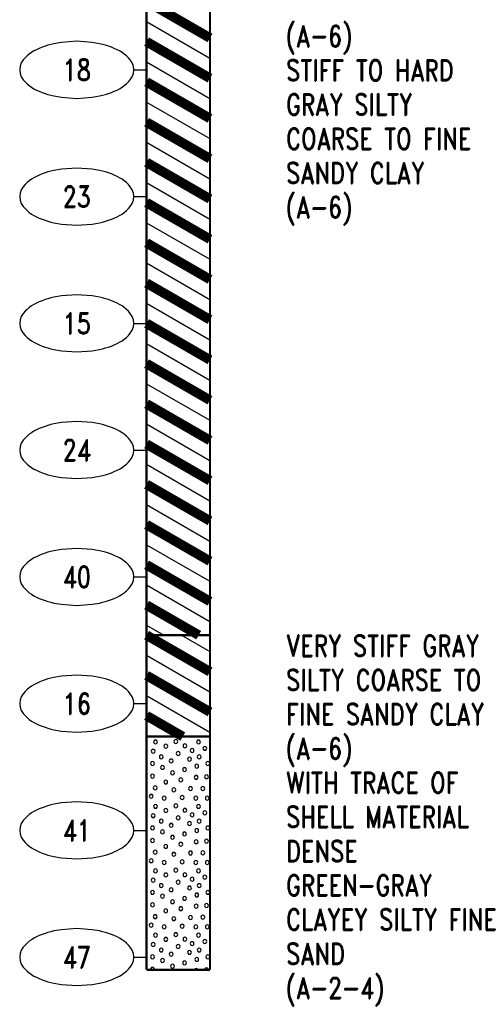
# Model space of a CAD drawing. Extents: x -12 to 875, y 346 to 518.
# Tile 1 of 10: x -12 to 24, y 377 to 455. Entities that reach past the tile are written whole.
import ezdxf
from ezdxf.enums import TextEntityAlignment as Align

# ---------------------------------------------------------------- set-up
doc = ezdxf.new("R2010")
doc.units = 0
doc.linetypes.add('Solid', pattern=[0])
doc.layers.get('0').update_dxf_attribs({"linetype": 'Solid'})
doc.layers.add('EB1-B', color=6, linetype='Solid')
doc.styles.add('ROMAND', font='romand', dxfattribs={"height": 1})

# ---------------------------------------------------------------- blocks, each defined once
blk = doc.blocks.new('DGRFC_NCDOT$NVALUE$ELLIPS')
at = {"color": 7, "linetype": 'Solid'}
blk.add_lwpolyline([(0, -2.5), (1.337, -2.407), (1.998, -2.292), (2.262, -2.231), (2.524, -2.16), (2.783, -2.078), (3.038, -1.985), (3.289, -1.882), (3.536, -1.768), (3.755, -1.657), (3.965, -1.529), (4.165, -1.386), (4.353, -1.227), (4.528, -1.054), (4.689, -0.869), (4.858, -0.606), (4.964, -0.311), (5, 0), (4.964, 0.311), (4.858, 0.606), (4.689, 0.869), (4.528, 1.054), (4.353, 1.227), (4.165, 1.386), (3.965, 1.529), (3.755, 1.657), (3.536, 1.768), (3.289, 1.882), (3.038, 1.985), (2.783, 2.078), (2.524, 2.16), (2.262, 2.231), (1.998, 2.292), (1.337, 2.407), (0, 2.5), (-1.337, 2.407), (-1.998, 2.292), (-2.262, 2.231), (-2.524, 2.16), (-2.783, 2.078), (-3.038, 1.985), (-3.289, 1.882), (-3.536, 1.768), (-3.755, 1.657), (-3.965, 1.529), (-4.165, 1.386), (-4.353, 1.227), (-4.528, 1.054), (-4.689, 0.869), (-4.858, 0.606), (-4.964, 0.311), (-5, 0), (-4.964, -0.311), (-4.858, -0.606), (-4.689, -0.869), (-4.528, -1.054), (-4.353, -1.227), (-4.165, -1.386), (-3.965, -1.529), (-3.755, -1.657), (-3.536, -1.768), (-3.289, -1.882), (-3.038, -1.985), (-2.783, -2.078), (-2.524, -2.16), (-2.262, -2.231), (-1.998, -2.292), (-1.337, -2.407), (0, -2.5)], dxfattribs=at)

msp = doc.modelspace()

# ---------------------------------------------------------------- linework, layer by layer
at = {"layer": 'EB1-B', "color": 1, "linetype": 'Solid', "const_width": 0.762}
for points in [[(-2.5, 456), (2.5, 453.113)], [(-2.5, 452.825), (2.5, 449.938)], [(-2.5, 449.65), (2.5, 446.763)], [(-2.5, 446.475), (2.5, 443.588)], [(-2.5, 443.3), (2.5, 440.413)], [(-2.5, 440.125), (2.5, 437.238)], [(-2.5, 436.95), (2.5, 434.063)], [(-2.5, 433.775), (2.5, 430.888)], [(-2.5, 430.6), (2.5, 427.713)], [(-2.5, 427.425), (2.5, 424.538)], [(-2.5, 424.25), (2.5, 421.363)], [(-2.5, 421.075), (2.5, 418.188)], [(-2.5, 417.9), (2.5, 415.013)], [(-2.5, 414.725), (2.5, 411.838)], [(-2.5, 411.55), (2.5, 408.663)], [(-2.5, 408.375), (1.614, 406)], [(-2.5, 406), (2.5, 403.113)], [(-2.5, 402.825), (2.5, 399.938)], [(-2.5, 399.65), (0.358, 398)]]:
    msp.add_lwpolyline(points, dxfattribs=at)
at = {"layer": 'EB1-B', "color": 7, "linetype": 'Solid', "const_width": 0.178}
for points in [[(-2.5, 456), (-2.5, 406)], [(2.5, 406), (2.5, 456)], [(-2.5, 406), (2.5, 406)], [(-2.5, 406), (-2.5, 398)], [(2.5, 398), (2.5, 406)], [(-2.5, 398), (2.5, 398)], [(-2.5, 398), (-2.5, 379.6)], [(2.5, 379.6), (2.5, 398)], [(-2.5, 379.6), (2.5, 379.6)]]:
    msp.add_lwpolyline(points, dxfattribs=at)
at = {"layer": 'EB1-B', "color": 1, "linetype": 'Solid'}
for points in [[(-2.5, 454.413), (2.5, 451.526)], [(-2.5, 454.413), (2.5, 451.526)], [(-2.5, 451.238), (2.5, 448.351)], [(-2.5, 451.238), (2.5, 448.351)], [(-2.5, 448.063), (2.5, 445.176)], [(-2.5, 448.063), (2.5, 445.176)], [(-2.5, 444.888), (2.5, 442.001)], [(-2.5, 444.888), (2.5, 442.001)], [(-2.5, 441.713), (2.5, 438.826)], [(-2.5, 441.713), (2.5, 438.826)], [(-2.5, 438.538), (2.5, 435.651)], [(-2.5, 438.538), (2.5, 435.651)], [(-2.5, 435.363), (2.5, 432.476)], [(-2.5, 435.363), (2.5, 432.476)], [(-2.5, 432.188), (2.5, 429.301)], [(-2.5, 432.188), (2.5, 429.301)], [(-2.5, 429.013), (2.5, 426.126)], [(-2.5, 429.013), (2.5, 426.126)], [(-2.5, 425.838), (2.5, 422.951)], [(-2.5, 425.838), (2.5, 422.951)], [(-2.5, 422.663), (2.5, 419.776)], [(-2.5, 422.663), (2.5, 419.776)], [(-2.5, 419.488), (2.5, 416.601)], [(-2.5, 419.488), (2.5, 416.601)], [(-2.5, 416.313), (2.5, 413.426)], [(-2.5, 416.313), (2.5, 413.426)], [(-2.5, 413.138), (2.5, 410.251)], [(-2.5, 413.138), (2.5, 410.251)], [(-2.5, 409.963), (2.5, 407.076)], [(-2.5, 409.963), (2.5, 407.076)], [(-2.5, 406.788), (-1.136, 406)], [(-2.5, 406.788), (-1.136, 406)], [(0.25, 406), (2.5, 404.701)], [(0.25, 406), (2.5, 404.701)], [(-2.5, 404.413), (2.5, 401.526)], [(-2.5, 404.413), (2.5, 401.526)], [(-2.5, 401.238), (2.5, 398.351)], [(-2.5, 401.238), (2.5, 398.351)], [(-2.5, 398.063), (-2.392, 398)], [(-2.5, 398.063), (-2.392, 398)]]:
    msp.add_lwpolyline(points, dxfattribs=at)
at = {"layer": 'EB1-B', "color": 7, "linetype": 'Solid'}
for points in [[(-3.5, 450.6), (-2.5, 450.6)], [(-3.5, 440.6), (-2.5, 440.6)], [(-3.5, 430.6), (-2.5, 430.6)], [(-3.5, 420.6), (-2.5, 420.6)], [(-3.5, 410.6), (-2.5, 410.6)], [(-3.5, 400.6), (-2.5, 400.6)], [(-3.5, 390.6), (-2.5, 390.6)], [(-3.5, 380.6), (-2.5, 380.6)]]:
    msp.add_lwpolyline(points, dxfattribs=at)
at = {"layer": 'EB1-B', "color": 2, "linetype": 'Solid'}
for points in [[(-1.636, 397.575), (-1.657, 397.651), (-1.712, 397.707), (-1.789, 397.727), (-1.865, 397.707), (-1.921, 397.651), (-1.941, 397.575), (-1.921, 397.499), (-1.865, 397.443), (-1.789, 397.422), (-1.712, 397.443), (-1.657, 397.499), (-1.636, 397.575)], [(-0.034, 397.614), (-0.055, 397.69), (-0.11, 397.746), (-0.187, 397.766), (-0.263, 397.746), (-0.319, 397.69), (-0.339, 397.614), (-0.319, 397.538), (-0.263, 397.482), (-0.187, 397.462), (-0.11, 397.482), (-0.055, 397.538), (-0.034, 397.614)], [(1.753, 397.575), (1.733, 397.651), (1.677, 397.707), (1.601, 397.727), (1.524, 397.707), (1.469, 397.651), (1.448, 397.575), (1.469, 397.498), (1.524, 397.443), (1.601, 397.422), (1.677, 397.443), (1.733, 397.498), (1.753, 397.575)], [(-1.829, 396.839), (-1.849, 396.915), (-1.905, 396.971), (-1.981, 396.991), (-2.057, 396.971), (-2.113, 396.915), (-2.133, 396.839), (-2.113, 396.763), (-2.057, 396.707), (-1.981, 396.687), (-1.905, 396.707), (-1.849, 396.763), (-1.829, 396.839)], [(-0.826, 397.244), (-0.847, 397.32), (-0.902, 397.376), (-0.979, 397.397), (-1.055, 397.376), (-1.111, 397.32), (-1.131, 397.244), (-1.111, 397.168), (-1.055, 397.112), (-0.979, 397.092), (-0.902, 397.112), (-0.847, 397.168), (-0.826, 397.244)], [(0.684, 397.262), (0.663, 397.338), (0.608, 397.394), (0.531, 397.415), (0.455, 397.394), (0.399, 397.338), (0.379, 397.262), (0.399, 397.186), (0.455, 397.13), (0.531, 397.11), (0.608, 397.13), (0.663, 397.186), (0.684, 397.262)], [(1.24, 396.908), (1.22, 396.984), (1.164, 397.04), (1.088, 397.06), (1.012, 397.04), (0.956, 396.984), (0.936, 396.908), (0.956, 396.831), (1.012, 396.776), (1.088, 396.755), (1.164, 396.776), (1.22, 396.831), (1.24, 396.908)], [(2.255, 397.07), (2.234, 397.147), (2.179, 397.202), (2.102, 397.223), (2.026, 397.202), (1.97, 397.147), (1.95, 397.07), (1.97, 396.994), (2.026, 396.938), (2.102, 396.918), (2.179, 396.938), (2.234, 396.994), (2.255, 397.07)], [(-1.183, 396.402), (-1.203, 396.478), (-1.259, 396.534), (-1.335, 396.554), (-1.411, 396.534), (-1.467, 396.478), (-1.488, 396.402), (-1.467, 396.326), (-1.411, 396.27), (-1.335, 396.249), (-1.259, 396.27), (-1.203, 396.326), (-1.183, 396.402)], [(-0.4, 396.079), (-0.42, 396.155), (-0.476, 396.211), (-0.552, 396.231), (-0.628, 396.211), (-0.684, 396.155), (-0.704, 396.079), (-0.684, 396.003), (-0.628, 395.947), (-0.552, 395.926), (-0.476, 395.947), (-0.42, 396.003), (-0.4, 396.079)], [(0.144, 396.673), (0.123, 396.749), (0.067, 396.805), (-0.009, 396.825), (-0.085, 396.805), (-0.141, 396.749), (-0.161, 396.673), (-0.141, 396.596), (-0.085, 396.541), (-0.009, 396.52), (0.067, 396.541), (0.123, 396.596), (0.144, 396.673)], [(1.032, 396.216), (1.011, 396.292), (0.956, 396.348), (0.879, 396.369), (0.803, 396.348), (0.747, 396.292), (0.727, 396.216), (0.747, 396.14), (0.803, 396.084), (0.879, 396.064), (0.956, 396.084), (1.011, 396.14), (1.032, 396.216)], [(1.795, 396.402), (1.774, 396.478), (1.718, 396.534), (1.642, 396.554), (1.566, 396.534), (1.51, 396.478), (1.49, 396.402), (1.51, 396.326), (1.566, 396.27), (1.642, 396.249), (1.718, 396.27), (1.774, 396.326), (1.795, 396.402)], [(-1.874, 395.87), (-1.895, 395.947), (-1.95, 396.002), (-2.027, 396.023), (-2.103, 396.002), (-2.159, 395.947), (-2.179, 395.87), (-2.159, 395.794), (-2.103, 395.738), (-2.027, 395.718), (-1.95, 395.738), (-1.895, 395.794), (-1.874, 395.87)], [(-1.091, 395.57), (-1.112, 395.647), (-1.167, 395.702), (-1.244, 395.723), (-1.32, 395.702), (-1.376, 395.647), (-1.396, 395.57), (-1.376, 395.494), (-1.32, 395.438), (-1.244, 395.418), (-1.167, 395.438), (-1.112, 395.494), (-1.091, 395.57)], [(0.653, 395.395), (0.633, 395.471), (0.577, 395.527), (0.501, 395.547), (0.424, 395.527), (0.369, 395.471), (0.348, 395.395), (0.369, 395.319), (0.424, 395.263), (0.501, 395.242), (0.577, 395.263), (0.633, 395.319), (0.653, 395.395)], [(1.609, 395.662), (1.589, 395.738), (1.533, 395.794), (1.457, 395.814), (1.38, 395.794), (1.325, 395.738), (1.304, 395.662), (1.325, 395.586), (1.38, 395.53), (1.457, 395.509), (1.533, 395.53), (1.589, 395.586), (1.609, 395.662)], [(2.486, 395.87), (2.466, 395.947), (2.41, 396.002), (2.334, 396.023), (2.258, 396.002), (2.202, 395.947), (2.181, 395.87), (2.202, 395.794), (2.258, 395.738), (2.334, 395.718), (2.41, 395.738), (2.466, 395.794), (2.486, 395.87)], [(-1.874, 394.879), (-1.895, 394.955), (-1.95, 395.011), (-2.027, 395.031), (-2.103, 395.011), (-2.159, 394.955), (-2.179, 394.879), (-2.159, 394.803), (-2.103, 394.747), (-2.027, 394.726), (-1.95, 394.747), (-1.895, 394.803), (-1.874, 394.879)], [(-0.303, 395.133), (-0.323, 395.209), (-0.379, 395.265), (-0.455, 395.285), (-0.532, 395.265), (-0.587, 395.209), (-0.608, 395.133), (-0.587, 395.057), (-0.532, 395.001), (-0.455, 394.981), (-0.379, 395.001), (-0.323, 395.057), (-0.303, 395.133)], [(0.353, 394.584), (0.333, 394.66), (0.277, 394.716), (0.201, 394.736), (0.124, 394.716), (0.069, 394.66), (0.048, 394.584), (0.069, 394.508), (0.124, 394.452), (0.201, 394.431), (0.277, 394.452), (0.333, 394.508), (0.353, 394.584)], [(1.563, 394.785), (1.543, 394.861), (1.487, 394.917), (1.411, 394.937), (1.335, 394.917), (1.279, 394.861), (1.258, 394.785), (1.279, 394.708), (1.335, 394.653), (1.411, 394.632), (1.487, 394.653), (1.543, 394.708), (1.563, 394.785)], [(2.372, 394.833), (2.351, 394.909), (2.296, 394.965), (2.219, 394.985), (2.143, 394.965), (2.087, 394.909), (2.067, 394.833), (2.087, 394.757), (2.143, 394.701), (2.219, 394.681), (2.296, 394.701), (2.351, 394.757), (2.372, 394.833)], [(-1.668, 393.953), (-1.689, 394.029), (-1.745, 394.085), (-1.821, 394.106), (-1.897, 394.085), (-1.953, 394.029), (-1.973, 393.953), (-1.953, 393.877), (-1.897, 393.821), (-1.821, 393.801), (-1.745, 393.821), (-1.689, 393.877), (-1.668, 393.953)], [(-0.837, 394.416), (-0.857, 394.492), (-0.913, 394.548), (-0.989, 394.568), (-1.066, 394.548), (-1.121, 394.492), (-1.142, 394.416), (-1.121, 394.34), (-1.066, 394.284), (-0.989, 394.264), (-0.913, 394.284), (-0.857, 394.34), (-0.837, 394.416)], [(-0.191, 393.793), (-0.212, 393.869), (-0.267, 393.925), (-0.344, 393.945), (-0.42, 393.925), (-0.476, 393.869), (-0.496, 393.793), (-0.476, 393.717), (-0.42, 393.661), (-0.344, 393.641), (-0.267, 393.661), (-0.212, 393.717), (-0.191, 393.793)], [(1.123, 393.895), (1.103, 393.971), (1.047, 394.027), (0.971, 394.047), (0.895, 394.027), (0.839, 393.971), (0.819, 393.895), (0.839, 393.819), (0.895, 393.763), (0.971, 393.742), (1.047, 393.763), (1.103, 393.819), (1.123, 393.895)], [(2.095, 393.91), (2.074, 393.986), (2.018, 394.042), (1.942, 394.062), (1.866, 394.042), (1.81, 393.986), (1.79, 393.91), (1.81, 393.834), (1.866, 393.778), (1.942, 393.758), (2.018, 393.778), (2.074, 393.834), (2.095, 393.91)], [(-1.991, 393.287), (-2.012, 393.363), (-2.067, 393.419), (-2.144, 393.44), (-2.22, 393.419), (-2.276, 393.363), (-2.296, 393.287), (-2.276, 393.211), (-2.22, 393.155), (-2.144, 393.135), (-2.067, 393.155), (-2.012, 393.211), (-1.991, 393.287)], [(-0.954, 393.147), (-0.974, 393.223), (-1.03, 393.279), (-1.106, 393.3), (-1.182, 393.279), (-1.238, 393.223), (-1.259, 393.147), (-1.238, 393.071), (-1.182, 393.015), (-1.106, 392.995), (-1.03, 393.015), (-0.974, 393.071), (-0.954, 393.147)], [(0.455, 393.193), (0.434, 393.269), (0.378, 393.325), (0.302, 393.345), (0.226, 393.325), (0.17, 393.269), (0.15, 393.193), (0.17, 393.117), (0.226, 393.061), (0.302, 393.041), (0.378, 393.061), (0.434, 393.117), (0.455, 393.193)], [(1.54, 393.147), (1.52, 393.223), (1.464, 393.279), (1.388, 393.3), (1.312, 393.279), (1.256, 393.223), (1.236, 393.147), (1.256, 393.071), (1.312, 393.015), (1.388, 392.995), (1.464, 393.015), (1.52, 393.071), (1.54, 393.147)], [(2.44, 393.147), (2.42, 393.223), (2.364, 393.279), (2.288, 393.3), (2.212, 393.279), (2.156, 393.223), (2.136, 393.147), (2.156, 393.071), (2.212, 393.015), (2.288, 392.995), (2.364, 393.015), (2.42, 393.071), (2.44, 393.147)], [(-1.636, 392.495), (-1.657, 392.571), (-1.712, 392.627), (-1.789, 392.647), (-1.865, 392.627), (-1.921, 392.571), (-1.941, 392.495), (-1.921, 392.419), (-1.865, 392.363), (-1.789, 392.342), (-1.712, 392.363), (-1.657, 392.419), (-1.636, 392.495)], [(-0.826, 392.164), (-0.847, 392.24), (-0.902, 392.296), (-0.979, 392.317), (-1.055, 392.296), (-1.111, 392.24), (-1.131, 392.164), (-1.111, 392.088), (-1.055, 392.032), (-0.979, 392.012), (-0.902, 392.032), (-0.847, 392.088), (-0.826, 392.164)], [(-0.034, 392.534), (-0.055, 392.61), (-0.11, 392.666), (-0.187, 392.686), (-0.263, 392.666), (-0.319, 392.61), (-0.339, 392.534), (-0.319, 392.458), (-0.263, 392.402), (-0.187, 392.382), (-0.11, 392.402), (-0.055, 392.458), (-0.034, 392.534)], [(0.684, 392.182), (0.663, 392.258), (0.608, 392.314), (0.531, 392.335), (0.455, 392.314), (0.399, 392.258), (0.379, 392.182), (0.399, 392.106), (0.455, 392.05), (0.531, 392.03), (0.608, 392.05), (0.663, 392.106), (0.684, 392.182)], [(1.753, 392.495), (1.733, 392.571), (1.677, 392.627), (1.601, 392.647), (1.524, 392.627), (1.469, 392.571), (1.448, 392.495), (1.469, 392.418), (1.524, 392.363), (1.601, 392.342), (1.677, 392.363), (1.733, 392.418), (1.753, 392.495)], [(-1.829, 391.759), (-1.849, 391.835), (-1.905, 391.891), (-1.981, 391.911), (-2.057, 391.891), (-2.113, 391.835), (-2.133, 391.759), (-2.113, 391.683), (-2.057, 391.627), (-1.981, 391.607), (-1.905, 391.627), (-1.849, 391.683), (-1.829, 391.759)], [(0.144, 391.593), (0.123, 391.669), (0.067, 391.725), (-0.009, 391.745), (-0.085, 391.725), (-0.141, 391.669), (-0.161, 391.593), (-0.141, 391.516), (-0.085, 391.461), (-0.009, 391.44), (0.067, 391.461), (0.123, 391.516), (0.144, 391.593)], [(1.24, 391.828), (1.22, 391.904), (1.164, 391.96), (1.088, 391.98), (1.012, 391.96), (0.956, 391.904), (0.936, 391.828), (0.956, 391.751), (1.012, 391.696), (1.088, 391.675), (1.164, 391.696), (1.22, 391.751), (1.24, 391.828)], [(2.255, 391.99), (2.234, 392.067), (2.179, 392.122), (2.102, 392.143), (2.026, 392.122), (1.97, 392.067), (1.95, 391.99), (1.97, 391.914), (2.026, 391.858), (2.102, 391.838), (2.179, 391.858), (2.234, 391.914), (2.255, 391.99)], [(-1.874, 390.79), (-1.895, 390.867), (-1.95, 390.922), (-2.027, 390.943), (-2.103, 390.922), (-2.159, 390.867), (-2.179, 390.79), (-2.159, 390.714), (-2.103, 390.658), (-2.027, 390.638), (-1.95, 390.658), (-1.895, 390.714), (-1.874, 390.79)], [(-1.183, 391.322), (-1.203, 391.398), (-1.259, 391.454), (-1.335, 391.474), (-1.411, 391.454), (-1.467, 391.398), (-1.488, 391.322), (-1.467, 391.246), (-1.411, 391.19), (-1.335, 391.169), (-1.259, 391.19), (-1.203, 391.246), (-1.183, 391.322)], [(-0.4, 390.999), (-0.42, 391.075), (-0.476, 391.131), (-0.552, 391.151), (-0.628, 391.131), (-0.684, 391.075), (-0.704, 390.999), (-0.684, 390.923), (-0.628, 390.867), (-0.552, 390.846), (-0.476, 390.867), (-0.42, 390.923), (-0.4, 390.999)], [(1.032, 391.136), (1.011, 391.212), (0.956, 391.268), (0.879, 391.289), (0.803, 391.268), (0.747, 391.212), (0.727, 391.136), (0.747, 391.06), (0.803, 391.004), (0.879, 390.984), (0.956, 391.004), (1.011, 391.06), (1.032, 391.136)], [(1.609, 390.582), (1.589, 390.658), (1.533, 390.714), (1.457, 390.734), (1.38, 390.714), (1.325, 390.658), (1.304, 390.582), (1.325, 390.506), (1.38, 390.45), (1.457, 390.429), (1.533, 390.45), (1.589, 390.506), (1.609, 390.582)], [(1.795, 391.322), (1.774, 391.398), (1.718, 391.454), (1.642, 391.474), (1.566, 391.454), (1.51, 391.398), (1.49, 391.322), (1.51, 391.246), (1.566, 391.19), (1.642, 391.169), (1.718, 391.19), (1.774, 391.246), (1.795, 391.322)], [(2.486, 390.79), (2.466, 390.867), (2.41, 390.922), (2.334, 390.943), (2.258, 390.922), (2.202, 390.867), (2.181, 390.79), (2.202, 390.714), (2.258, 390.658), (2.334, 390.638), (2.41, 390.658), (2.466, 390.714), (2.486, 390.79)], [(-1.874, 389.799), (-1.895, 389.875), (-1.95, 389.931), (-2.027, 389.951), (-2.103, 389.931), (-2.159, 389.875), (-2.179, 389.799), (-2.159, 389.723), (-2.103, 389.667), (-2.027, 389.646), (-1.95, 389.667), (-1.895, 389.723), (-1.874, 389.799)], [(-1.091, 390.49), (-1.112, 390.567), (-1.167, 390.622), (-1.244, 390.643), (-1.32, 390.622), (-1.376, 390.567), (-1.396, 390.49), (-1.376, 390.414), (-1.32, 390.358), (-1.244, 390.338), (-1.167, 390.358), (-1.112, 390.414), (-1.091, 390.49)], [(-0.303, 390.053), (-0.323, 390.129), (-0.379, 390.185), (-0.455, 390.205), (-0.532, 390.185), (-0.587, 390.129), (-0.608, 390.053), (-0.587, 389.977), (-0.532, 389.921), (-0.455, 389.901), (-0.379, 389.921), (-0.323, 389.977), (-0.303, 390.053)], [(0.653, 390.315), (0.633, 390.391), (0.577, 390.447), (0.501, 390.467), (0.424, 390.447), (0.369, 390.391), (0.348, 390.315), (0.369, 390.239), (0.424, 390.183), (0.501, 390.162), (0.577, 390.183), (0.633, 390.239), (0.653, 390.315)], [(-0.837, 389.336), (-0.857, 389.412), (-0.913, 389.468), (-0.989, 389.488), (-1.066, 389.468), (-1.121, 389.412), (-1.142, 389.336), (-1.121, 389.26), (-1.066, 389.204), (-0.989, 389.184), (-0.913, 389.204), (-0.857, 389.26), (-0.837, 389.336)], [(0.353, 389.504), (0.333, 389.58), (0.277, 389.636), (0.201, 389.656), (0.124, 389.636), (0.069, 389.58), (0.048, 389.504), (0.069, 389.428), (0.124, 389.372), (0.201, 389.351), (0.277, 389.372), (0.333, 389.428), (0.353, 389.504)], [(1.563, 389.705), (1.543, 389.781), (1.487, 389.837), (1.411, 389.857), (1.335, 389.837), (1.279, 389.781), (1.258, 389.705), (1.279, 389.628), (1.335, 389.573), (1.411, 389.552), (1.487, 389.573), (1.543, 389.628), (1.563, 389.705)], [(2.372, 389.753), (2.351, 389.829), (2.296, 389.885), (2.219, 389.905), (2.143, 389.885), (2.087, 389.829), (2.067, 389.753), (2.087, 389.677), (2.143, 389.621), (2.219, 389.601), (2.296, 389.621), (2.351, 389.677), (2.372, 389.753)], [(-1.668, 388.873), (-1.689, 388.949), (-1.745, 389.005), (-1.821, 389.026), (-1.897, 389.005), (-1.953, 388.949), (-1.973, 388.873), (-1.953, 388.797), (-1.897, 388.741), (-1.821, 388.721), (-1.745, 388.741), (-1.689, 388.797), (-1.668, 388.873)], [(-0.191, 388.713), (-0.212, 388.789), (-0.267, 388.845), (-0.344, 388.865), (-0.42, 388.845), (-0.476, 388.789), (-0.496, 388.713), (-0.476, 388.637), (-0.42, 388.581), (-0.344, 388.561), (-0.267, 388.581), (-0.212, 388.637), (-0.191, 388.713)], [(1.123, 388.815), (1.103, 388.891), (1.047, 388.947), (0.971, 388.967), (0.895, 388.947), (0.839, 388.891), (0.819, 388.815), (0.839, 388.739), (0.895, 388.683), (0.971, 388.662), (1.047, 388.683), (1.103, 388.739), (1.123, 388.815)], [(2.095, 388.83), (2.074, 388.906), (2.018, 388.962), (1.942, 388.982), (1.866, 388.962), (1.81, 388.906), (1.79, 388.83), (1.81, 388.754), (1.866, 388.698), (1.942, 388.678), (2.018, 388.698), (2.074, 388.754), (2.095, 388.83)], [(-1.991, 388.207), (-2.012, 388.283), (-2.067, 388.339), (-2.144, 388.36), (-2.22, 388.339), (-2.276, 388.283), (-2.296, 388.207), (-2.276, 388.131), (-2.22, 388.075), (-2.144, 388.055), (-2.067, 388.075), (-2.012, 388.131), (-1.991, 388.207)], [(-0.954, 388.067), (-0.974, 388.143), (-1.03, 388.199), (-1.106, 388.22), (-1.182, 388.199), (-1.238, 388.143), (-1.259, 388.067), (-1.238, 387.991), (-1.182, 387.935), (-1.106, 387.915), (-1.03, 387.935), (-0.974, 387.991), (-0.954, 388.067)], [(0.455, 388.113), (0.434, 388.189), (0.378, 388.245), (0.302, 388.265), (0.226, 388.245), (0.17, 388.189), (0.15, 388.113), (0.17, 388.037), (0.226, 387.981), (0.302, 387.961), (0.378, 387.981), (0.434, 388.037), (0.455, 388.113)], [(1.54, 388.067), (1.52, 388.143), (1.464, 388.199), (1.388, 388.22), (1.312, 388.199), (1.256, 388.143), (1.236, 388.067), (1.256, 387.991), (1.312, 387.935), (1.388, 387.915), (1.464, 387.935), (1.52, 387.991), (1.54, 388.067)], [(2.44, 388.067), (2.42, 388.143), (2.364, 388.199), (2.288, 388.22), (2.212, 388.199), (2.156, 388.143), (2.136, 388.067), (2.156, 387.991), (2.212, 387.935), (2.288, 387.915), (2.364, 387.935), (2.42, 387.991), (2.44, 388.067)], [(-1.636, 387.415), (-1.657, 387.491), (-1.712, 387.547), (-1.789, 387.567), (-1.865, 387.547), (-1.921, 387.491), (-1.941, 387.415), (-1.921, 387.339), (-1.865, 387.283), (-1.789, 387.262), (-1.712, 387.283), (-1.657, 387.339), (-1.636, 387.415)], [(-0.826, 387.084), (-0.847, 387.16), (-0.902, 387.216), (-0.979, 387.237), (-1.055, 387.216), (-1.111, 387.16), (-1.131, 387.084), (-1.111, 387.008), (-1.055, 386.952), (-0.979, 386.932), (-0.902, 386.952), (-0.847, 387.008), (-0.826, 387.084)], [(-0.034, 387.454), (-0.055, 387.53), (-0.11, 387.586), (-0.187, 387.606), (-0.263, 387.586), (-0.319, 387.53), (-0.339, 387.454), (-0.319, 387.378), (-0.263, 387.322), (-0.187, 387.302), (-0.11, 387.322), (-0.055, 387.378), (-0.034, 387.454)], [(0.684, 387.102), (0.663, 387.178), (0.608, 387.234), (0.531, 387.255), (0.455, 387.234), (0.399, 387.178), (0.379, 387.102), (0.399, 387.026), (0.455, 386.97), (0.531, 386.95), (0.608, 386.97), (0.663, 387.026), (0.684, 387.102)], [(1.24, 386.748), (1.22, 386.824), (1.164, 386.88), (1.088, 386.9), (1.012, 386.88), (0.956, 386.824), (0.936, 386.748), (0.956, 386.671), (1.012, 386.616), (1.088, 386.595), (1.164, 386.616), (1.22, 386.671), (1.24, 386.748)], [(1.753, 387.415), (1.733, 387.491), (1.677, 387.547), (1.601, 387.567), (1.524, 387.547), (1.469, 387.491), (1.448, 387.415), (1.469, 387.338), (1.524, 387.283), (1.601, 387.262), (1.677, 387.283), (1.733, 387.338), (1.753, 387.415)], [(2.255, 386.91), (2.234, 386.987), (2.179, 387.042), (2.102, 387.063), (2.026, 387.042), (1.97, 386.987), (1.95, 386.91), (1.97, 386.834), (2.026, 386.778), (2.102, 386.758), (2.179, 386.778), (2.234, 386.834), (2.255, 386.91)], [(-1.829, 386.679), (-1.849, 386.755), (-1.905, 386.811), (-1.981, 386.831), (-2.057, 386.811), (-2.113, 386.755), (-2.133, 386.679), (-2.113, 386.603), (-2.057, 386.547), (-1.981, 386.527), (-1.905, 386.547), (-1.849, 386.603), (-1.829, 386.679)], [(-1.183, 386.242), (-1.203, 386.318), (-1.259, 386.374), (-1.335, 386.394), (-1.411, 386.374), (-1.467, 386.318), (-1.488, 386.242), (-1.467, 386.166), (-1.411, 386.11), (-1.335, 386.089), (-1.259, 386.11), (-1.203, 386.166), (-1.183, 386.242)], [(-0.4, 385.919), (-0.42, 385.995), (-0.476, 386.051), (-0.552, 386.071), (-0.628, 386.051), (-0.684, 385.995), (-0.704, 385.919), (-0.684, 385.843), (-0.628, 385.787), (-0.552, 385.766), (-0.476, 385.787), (-0.42, 385.843), (-0.4, 385.919)], [(0.144, 386.513), (0.123, 386.589), (0.067, 386.645), (-0.009, 386.665), (-0.085, 386.645), (-0.141, 386.589), (-0.161, 386.513), (-0.141, 386.436), (-0.085, 386.381), (-0.009, 386.36), (0.067, 386.381), (0.123, 386.436), (0.144, 386.513)], [(1.032, 386.056), (1.011, 386.132), (0.956, 386.188), (0.879, 386.209), (0.803, 386.188), (0.747, 386.132), (0.727, 386.056), (0.747, 385.98), (0.803, 385.924), (0.879, 385.904), (0.956, 385.924), (1.011, 385.98), (1.032, 386.056)], [(1.795, 386.242), (1.774, 386.318), (1.718, 386.374), (1.642, 386.394), (1.566, 386.374), (1.51, 386.318), (1.49, 386.242), (1.51, 386.166), (1.566, 386.11), (1.642, 386.089), (1.718, 386.11), (1.774, 386.166), (1.795, 386.242)], [(-1.874, 385.71), (-1.895, 385.787), (-1.95, 385.842), (-2.027, 385.863), (-2.103, 385.842), (-2.159, 385.787), (-2.179, 385.71), (-2.159, 385.634), (-2.103, 385.578), (-2.027, 385.558), (-1.95, 385.578), (-1.895, 385.634), (-1.874, 385.71)], [(-1.091, 385.41), (-1.112, 385.487), (-1.167, 385.542), (-1.244, 385.563), (-1.32, 385.542), (-1.376, 385.487), (-1.396, 385.41), (-1.376, 385.334), (-1.32, 385.278), (-1.244, 385.258), (-1.167, 385.278), (-1.112, 385.334), (-1.091, 385.41)], [(0.653, 385.235), (0.633, 385.311), (0.577, 385.367), (0.501, 385.387), (0.424, 385.367), (0.369, 385.311), (0.348, 385.235), (0.369, 385.159), (0.424, 385.103), (0.501, 385.082), (0.577, 385.103), (0.633, 385.159), (0.653, 385.235)], [(1.609, 385.502), (1.589, 385.578), (1.533, 385.634), (1.457, 385.654), (1.38, 385.634), (1.325, 385.578), (1.304, 385.502), (1.325, 385.426), (1.38, 385.37), (1.457, 385.349), (1.533, 385.37), (1.589, 385.426), (1.609, 385.502)], [(2.486, 385.71), (2.466, 385.787), (2.41, 385.842), (2.334, 385.863), (2.258, 385.842), (2.202, 385.787), (2.181, 385.71), (2.202, 385.634), (2.258, 385.578), (2.334, 385.558), (2.41, 385.578), (2.466, 385.634), (2.486, 385.71)], [(-1.874, 384.719), (-1.895, 384.795), (-1.95, 384.851), (-2.027, 384.871), (-2.103, 384.851), (-2.159, 384.795), (-2.179, 384.719), (-2.159, 384.643), (-2.103, 384.587), (-2.027, 384.566), (-1.95, 384.587), (-1.895, 384.643), (-1.874, 384.719)], [(-0.303, 384.973), (-0.323, 385.049), (-0.379, 385.105), (-0.455, 385.125), (-0.532, 385.105), (-0.587, 385.049), (-0.608, 384.973), (-0.587, 384.897), (-0.532, 384.841), (-0.455, 384.821), (-0.379, 384.841), (-0.323, 384.897), (-0.303, 384.973)], [(0.353, 384.424), (0.333, 384.5), (0.277, 384.556), (0.201, 384.576), (0.124, 384.556), (0.069, 384.5), (0.048, 384.424), (0.069, 384.348), (0.124, 384.292), (0.201, 384.271), (0.277, 384.292), (0.333, 384.348), (0.353, 384.424)], [(1.563, 384.625), (1.543, 384.701), (1.487, 384.757), (1.411, 384.777), (1.335, 384.757), (1.279, 384.701), (1.258, 384.625), (1.279, 384.548), (1.335, 384.493), (1.411, 384.472), (1.487, 384.493), (1.543, 384.548), (1.563, 384.625)], [(2.372, 384.673), (2.351, 384.749), (2.296, 384.805), (2.219, 384.825), (2.143, 384.805), (2.087, 384.749), (2.067, 384.673), (2.087, 384.597), (2.143, 384.541), (2.219, 384.521), (2.296, 384.541), (2.351, 384.597), (2.372, 384.673)], [(-1.668, 383.793), (-1.689, 383.869), (-1.745, 383.925), (-1.821, 383.946), (-1.897, 383.925), (-1.953, 383.869), (-1.973, 383.793), (-1.953, 383.717), (-1.897, 383.661), (-1.821, 383.641), (-1.745, 383.661), (-1.689, 383.717), (-1.668, 383.793)], [(-0.837, 384.256), (-0.857, 384.332), (-0.913, 384.388), (-0.989, 384.408), (-1.066, 384.388), (-1.121, 384.332), (-1.142, 384.256), (-1.121, 384.18), (-1.066, 384.124), (-0.989, 384.104), (-0.913, 384.124), (-0.857, 384.18), (-0.837, 384.256)], [(-0.191, 383.633), (-0.212, 383.709), (-0.267, 383.765), (-0.344, 383.785), (-0.42, 383.765), (-0.476, 383.709), (-0.496, 383.633), (-0.476, 383.557), (-0.42, 383.501), (-0.344, 383.481), (-0.267, 383.501), (-0.212, 383.557), (-0.191, 383.633)], [(1.123, 383.735), (1.103, 383.811), (1.047, 383.867), (0.971, 383.887), (0.895, 383.867), (0.839, 383.811), (0.819, 383.735), (0.839, 383.659), (0.895, 383.603), (0.971, 383.582), (1.047, 383.603), (1.103, 383.659), (1.123, 383.735)], [(2.095, 383.75), (2.074, 383.826), (2.018, 383.882), (1.942, 383.902), (1.866, 383.882), (1.81, 383.826), (1.79, 383.75), (1.81, 383.674), (1.866, 383.618), (1.942, 383.598), (2.018, 383.618), (2.074, 383.674), (2.095, 383.75)], [(-1.991, 383.127), (-2.012, 383.203), (-2.067, 383.259), (-2.144, 383.28), (-2.22, 383.259), (-2.276, 383.203), (-2.296, 383.127), (-2.276, 383.051), (-2.22, 382.995), (-2.144, 382.975), (-2.067, 382.995), (-2.012, 383.051), (-1.991, 383.127)], [(-0.954, 382.987), (-0.974, 383.063), (-1.03, 383.119), (-1.106, 383.14), (-1.182, 383.119), (-1.238, 383.063), (-1.259, 382.987), (-1.238, 382.911), (-1.182, 382.855), (-1.106, 382.835), (-1.03, 382.855), (-0.974, 382.911), (-0.954, 382.987)], [(0.455, 383.033), (0.434, 383.109), (0.378, 383.165), (0.302, 383.185), (0.226, 383.165), (0.17, 383.109), (0.15, 383.033), (0.17, 382.957), (0.226, 382.901), (0.302, 382.881), (0.378, 382.901), (0.434, 382.957), (0.455, 383.033)], [(1.54, 382.987), (1.52, 383.063), (1.464, 383.119), (1.388, 383.14), (1.312, 383.119), (1.256, 383.063), (1.236, 382.987), (1.256, 382.911), (1.312, 382.855), (1.388, 382.835), (1.464, 382.855), (1.52, 382.911), (1.54, 382.987)], [(2.44, 382.987), (2.42, 383.063), (2.364, 383.119), (2.288, 383.14), (2.212, 383.119), (2.156, 383.063), (2.136, 382.987), (2.156, 382.911), (2.212, 382.855), (2.288, 382.835), (2.364, 382.855), (2.42, 382.911), (2.44, 382.987)], [(-1.636, 382.335), (-1.657, 382.411), (-1.712, 382.467), (-1.789, 382.487), (-1.865, 382.467), (-1.921, 382.411), (-1.941, 382.335), (-1.921, 382.259), (-1.865, 382.203), (-1.789, 382.182), (-1.712, 382.203), (-1.657, 382.259), (-1.636, 382.335)], [(-0.034, 382.374), (-0.055, 382.45), (-0.11, 382.506), (-0.187, 382.526), (-0.263, 382.506), (-0.319, 382.45), (-0.339, 382.374), (-0.319, 382.298), (-0.263, 382.242), (-0.187, 382.222), (-0.11, 382.242), (-0.055, 382.298), (-0.034, 382.374)], [(1.753, 382.335), (1.733, 382.411), (1.677, 382.467), (1.601, 382.487), (1.524, 382.467), (1.469, 382.411), (1.448, 382.335), (1.469, 382.258), (1.524, 382.203), (1.601, 382.182), (1.677, 382.203), (1.733, 382.258), (1.753, 382.335)], [(-1.829, 381.599), (-1.849, 381.675), (-1.905, 381.731), (-1.981, 381.751), (-2.057, 381.731), (-2.113, 381.675), (-2.133, 381.599), (-2.113, 381.523), (-2.057, 381.467), (-1.981, 381.447), (-1.905, 381.467), (-1.849, 381.523), (-1.829, 381.599)], [(-0.826, 382.004), (-0.847, 382.08), (-0.902, 382.136), (-0.979, 382.157), (-1.055, 382.136), (-1.111, 382.08), (-1.131, 382.004), (-1.111, 381.928), (-1.055, 381.872), (-0.979, 381.852), (-0.902, 381.872), (-0.847, 381.928), (-0.826, 382.004)], [(0.144, 381.433), (0.123, 381.509), (0.067, 381.565), (-0.009, 381.585), (-0.085, 381.565), (-0.141, 381.509), (-0.161, 381.433), (-0.141, 381.356), (-0.085, 381.301), (-0.009, 381.28), (0.067, 381.301), (0.123, 381.356), (0.144, 381.433)], [(0.684, 382.022), (0.663, 382.098), (0.608, 382.154), (0.531, 382.175), (0.455, 382.154), (0.399, 382.098), (0.379, 382.022), (0.399, 381.946), (0.455, 381.89), (0.531, 381.87), (0.608, 381.89), (0.663, 381.946), (0.684, 382.022)], [(1.24, 381.668), (1.22, 381.744), (1.164, 381.8), (1.088, 381.82), (1.012, 381.8), (0.956, 381.744), (0.936, 381.668), (0.956, 381.591), (1.012, 381.536), (1.088, 381.515), (1.164, 381.536), (1.22, 381.591), (1.24, 381.668)], [(2.255, 381.83), (2.234, 381.907), (2.179, 381.962), (2.102, 381.983), (2.026, 381.962), (1.97, 381.907), (1.95, 381.83), (1.97, 381.754), (2.026, 381.698), (2.102, 381.678), (2.179, 381.698), (2.234, 381.754), (2.255, 381.83)], [(-1.874, 380.63), (-1.895, 380.707), (-1.95, 380.762), (-2.027, 380.783), (-2.103, 380.762), (-2.159, 380.707), (-2.179, 380.63), (-2.159, 380.554), (-2.103, 380.498), (-2.027, 380.478), (-1.95, 380.498), (-1.895, 380.554), (-1.874, 380.63)], [(-1.183, 381.162), (-1.203, 381.238), (-1.259, 381.294), (-1.335, 381.314), (-1.411, 381.294), (-1.467, 381.238), (-1.488, 381.162), (-1.467, 381.086), (-1.411, 381.03), (-1.335, 381.009), (-1.259, 381.03), (-1.203, 381.086), (-1.183, 381.162)], [(-0.4, 380.839), (-0.42, 380.915), (-0.476, 380.971), (-0.552, 380.991), (-0.628, 380.971), (-0.684, 380.915), (-0.704, 380.839), (-0.684, 380.763), (-0.628, 380.707), (-0.552, 380.686), (-0.476, 380.707), (-0.42, 380.763), (-0.4, 380.839)], [(1.032, 380.976), (1.011, 381.052), (0.956, 381.108), (0.879, 381.129), (0.803, 381.108), (0.747, 381.052), (0.727, 380.976), (0.747, 380.9), (0.803, 380.844), (0.879, 380.824), (0.956, 380.844), (1.011, 380.9), (1.032, 380.976)], [(1.795, 381.162), (1.774, 381.238), (1.718, 381.294), (1.642, 381.314), (1.566, 381.294), (1.51, 381.238), (1.49, 381.162), (1.51, 381.086), (1.566, 381.03), (1.642, 381.009), (1.718, 381.03), (1.774, 381.086), (1.795, 381.162)], [(2.486, 380.63), (2.466, 380.707), (2.41, 380.762), (2.334, 380.783), (2.258, 380.762), (2.202, 380.707), (2.181, 380.63), (2.202, 380.554), (2.258, 380.498), (2.334, 380.478), (2.41, 380.498), (2.466, 380.554), (2.486, 380.63)], [(-1.091, 380.33), (-1.112, 380.407), (-1.167, 380.462), (-1.244, 380.483), (-1.32, 380.462), (-1.376, 380.407), (-1.396, 380.33), (-1.376, 380.254), (-1.32, 380.198), (-1.244, 380.178), (-1.167, 380.198), (-1.112, 380.254), (-1.091, 380.33)], [(-0.303, 379.893), (-0.323, 379.969), (-0.379, 380.025), (-0.455, 380.045), (-0.532, 380.025), (-0.587, 379.969), (-0.608, 379.893), (-0.587, 379.817), (-0.532, 379.761), (-0.455, 379.741), (-0.379, 379.761), (-0.323, 379.817), (-0.303, 379.893)], [(0.653, 380.155), (0.633, 380.231), (0.577, 380.287), (0.501, 380.307), (0.424, 380.287), (0.369, 380.231), (0.348, 380.155), (0.369, 380.079), (0.424, 380.023), (0.501, 380.002), (0.577, 380.023), (0.633, 380.079), (0.653, 380.155)], [(1.609, 380.422), (1.589, 380.498), (1.533, 380.554), (1.457, 380.574), (1.38, 380.554), (1.325, 380.498), (1.304, 380.422), (1.325, 380.346), (1.38, 380.29), (1.457, 380.269), (1.533, 380.29), (1.589, 380.346), (1.609, 380.422)], [(-1.874, 379.639), (-1.895, 379.715), (-1.95, 379.771), (-2.027, 379.791), (-2.103, 379.771), (-2.159, 379.715), (-2.179, 379.639), (-2.169, 379.6), (-1.885, 379.6), (-1.874, 379.639)], [(1.543, 379.621), (1.487, 379.677), (1.411, 379.697), (1.335, 379.677), (1.279, 379.621), (1.273, 379.6), (1.548, 379.6), (1.543, 379.621)], [(2.351, 379.669), (2.296, 379.725), (2.219, 379.745), (2.143, 379.725), (2.087, 379.669), (2.069, 379.6), (2.37, 379.6), (2.351, 379.669)]]:
    msp.add_lwpolyline(points, dxfattribs=at)

# ---------------------------------------------------------------- block references
at = {"layer": 'EB1-B', "xscale": 0.9, "yscale": 0.9}
for p in [(-8, 450.6), (-8, 440.6), (-8, 430.6), (-8, 420.6), (-8, 410.6), (-8, 400.6), (-8, 390.6), (-8, 380.6)]:
    msp.add_blockref('DGRFC_NCDOT$NVALUE$ELLIPS', p, dxfattribs=at)

# ---------------------------------------------------------------- texts
at = {"layer": 'EB1-B', "color": 7, "style": 'ROMAND', "width": 0.78}
for s, p in [('(A-6)', (8.5, 454.1)), ('STIFF TO HARD', (8.5, 451.4)), ('GRAY SILTY', (8.5, 448.7)), ('COARSE TO FINE', (8.5, 446)), ('SANDY CLAY', (8.5, 443.3)), ('(A-6)', (8.5, 440.6)), ('VERY STIFF GRAY', (8.5, 406)), ('SILTY COARSE TO', (8.5, 403.3)), ('FINE SANDY CLAY', (8.5, 400.6)), ('(A-6)', (8.5, 397.9)), ('WITH TRACE OF', (8.5, 395.2)), ('SHELL MATERIAL', (8.5, 392.5)), ('DENSE', (8.5, 389.8)), ('GREEN-GRAY', (8.5, 387.1)), ('CLAYEY SILTY FINE', (8.5, 384.4)), ('SAND', (8.5, 381.7)), ('(A-2-4)', (8.5, 379))]:
    msp.add_text(s, height=1.674, dxfattribs=at).set_placement(p, align=Align.TOP_LEFT)
for s, p in [('18', (-8, 450.6)), ('23', (-8, 440.6)), ('15', (-8, 430.6)), ('24', (-8, 420.6)), ('40', (-8, 410.6)), ('16', (-8, 400.6)), ('41', (-8, 390.6)), ('47', (-8, 380.6))]:
    msp.add_text(s, height=1.674, dxfattribs=at).set_placement(p, align=Align.MIDDLE_CENTER)

doc.saveas('drawing.dxf')
